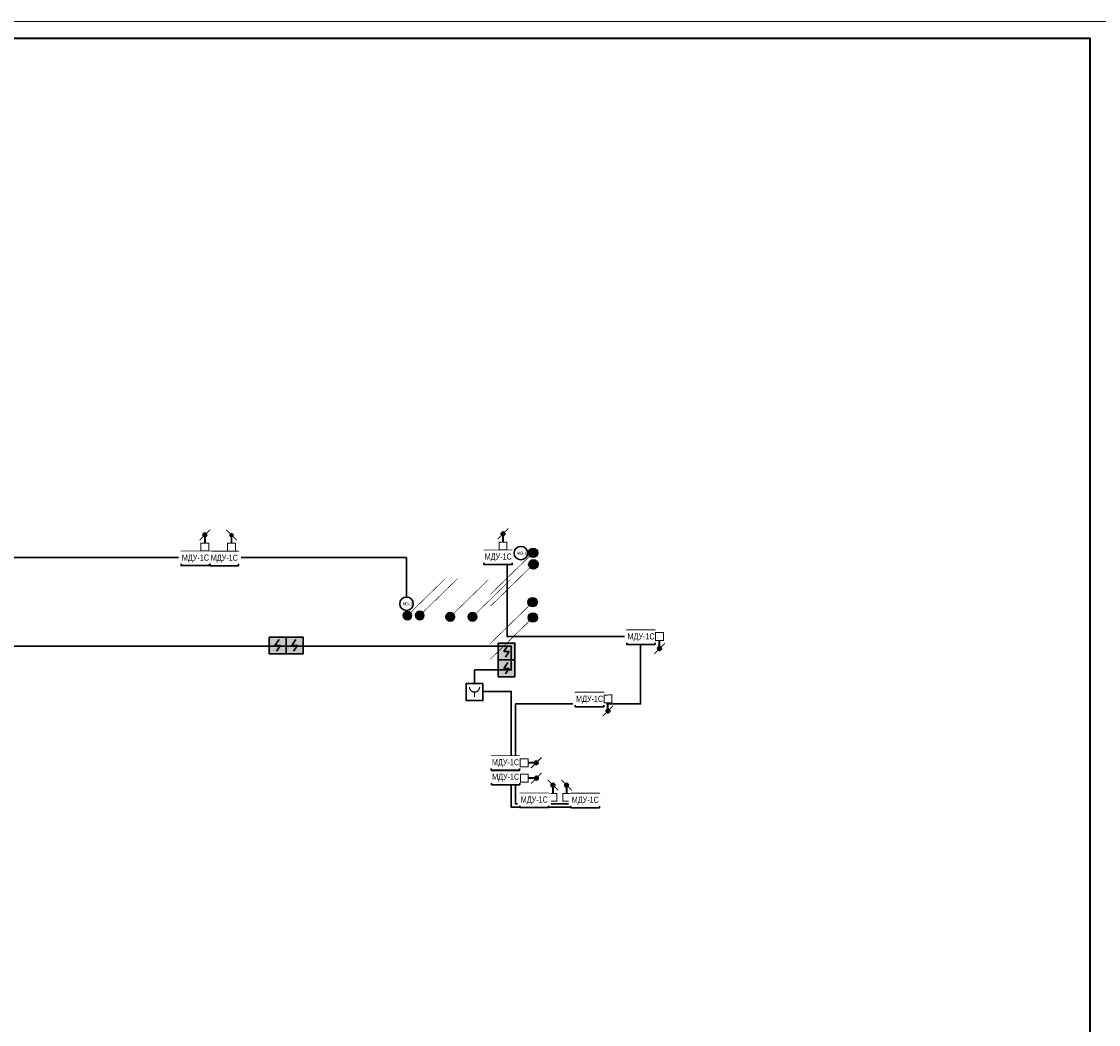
# Model space of a CAD drawing. Header units: millimetres. Extents: x -816133 to 919604, y 87941 to 147341.
# Tile 14 of 201: x -595973 to -564083, y 117641 to 147341. Entities that reach past the tile are written whole.
import ezdxf
from ezdxf.enums import TextEntityAlignment as Align

# ---------------------------------------------------------------- set-up
doc = ezdxf.new("R2010")
doc.units = ezdxf.units.MM
doc.set_wipeout_variables(frame=1)
for name, color, linetype, lineweight in [('_АПС_Оборудование', 1, 'Continuous', 30), ('RC-Извещатели_пожарные', 1, 'Continuous', 30), ('Воздуховоды', 7, 'Continuous', 18), ('СОУЭ', 1, 'Continuous', 30), ('СС-011-ПОЖ-СИГНАЛИЗАЦИЯ', 1, 'Continuous', 30), ('УГО АПС и АПЗ$0$_АПС_Оборудование', 1, 'Continuous', 30), ('УГО АПС и АПЗ$0$СС-011-ПОЖ-СИГНАЛИЗАЦИЯ', 1, 'Continuous', 30)]:
    doc.layers.add(name, color=color, linetype=linetype, lineweight=lineweight)
for name, color, linetype in [('EI_HATCH_GALV', 7, 'Continuous'), ('АПС', 5, 'Continuous'), ('формат', 250, 'Continuous')]:
    doc.layers.add(name, color=color, linetype=linetype)
doc.styles.add('Arial', font='arial.ttf', dxfattribs={"width": 0.9, "height": 700})
doc.styles.add('Arial Narrow', font='ARIALN.TTF', dxfattribs={"width": 0.9, "height": 600})
doc.styles.add('CP.Text', font='arial.ttf')
doc.styles.get("Standard").update_dxf_attribs({"font": 'isocpeur.ttf', "width": 0.9})

# ---------------------------------------------------------------- blocks, each defined once
blk = doc.blocks.new('*U1162')
at = {"color": 0, "lineweight": 0}
blk.add_lwpolyline([(-841, 0), (0, 0), (0, 594), (-841, 594)], close=True, dxfattribs=at)
at = {"lineweight": 40}
blk.add_lwpolyline([(-821, 5), (-5, 5), (-5, 589), (-821, 589)], close=True, dxfattribs=at)
at = {"style": 'Arial', "width": 0.9, "flags": 8}
blk.add_attdef('FORMAT', (-36.87, 1.26), '', height=2.8, dxfattribs=at)
blk = doc.blocks.new('*U1192')
h = blk.add_hatch(color=256)
edge = h.paths.add_edge_path()
edge.add_arc((0, 0), 38.7, 0, 360)
blk.add_lwpolyline([(0, 0, 0, 50, 0), (-141.4, -141.4, 5, 5, 0), (-347.6, -347.6, 5, 5, 0)], format="xyseb")
blk.add_circle((0, 0), 38.7)
blk = doc.blocks.new('*U1156')
at = {"ltscale": 100}
h = blk.add_hatch(color=256, dxfattribs=at)
h.dxf.hatch_style = 1
h.paths.add_polyline_path([(-34.8, 0, 1), (34.8, 0, 1)])
at = {"lineweight": 30}
blk.add_lwpolyline([(312.8, 312.8, 0, 45, 0), (185.6, 185.6, 4.5, 4.5, 0), (24.6, 24.6, 4.5, 4.5, 0)], format="xyseb", dxfattribs=at)
blk.add_circle((0, 0), 34.8, dxfattribs=at)
blk = doc.blocks.new('_МДУ')
at = {"color": 1}
blk.add_wipeout([(-350, 175), (350, 175), (350, -175), (-350, -175)], dxfattribs=at)
at = {"layer": 'АПС', "color": 1, "lineweight": 30, "ltscale": 200}
blk.add_lwpolyline([(350, 175), (-350, 175), (-350, -175), (350, -175)], close=True, dxfattribs=at)
at = {"layer": 'АПС', "color": 0, "lineweight": 30, "ltscale": 200, "insert": (3, 0), "char_height": 151, "width": 668.29, "attachment_point": 5, "style": 'Arial Narrow', "bg_fill": 2}
blk.add_mtext('МДУ-1С', dxfattribs=at)
blk = doc.blocks.new('озк_пр')
at = {"layer": 'УГО АПС и АПЗ$0$_АПС_Оборудование', "ltscale": 200}
h = blk.add_hatch(color=1, dxfattribs=at)
h.dxf.hatch_style = 1
h.paths.add_polyline_path([(468761, -41723, 1), (468650, -41723, 1)])
at = {"color": 1, "const_width": 29.5}
blk.add_lwpolyline([(468549, -41567), (468666, -41684)], dxfattribs=at)
at = {"layer": 'УГО АПС и АПЗ$0$_АПС_Оборудование', "color": 1, "lineweight": 35, "ltscale": 200}
blk.add_line((468636, -41723), (468463, -41723), dxfattribs=at)
at = {"layer": 'УГО АПС и АПЗ$0$_АПС_Оборудование', "color": 1, "const_width": 29.5}
blk.add_lwpolyline([(468233, -41839), (468463, -41839), (468463, -41608), (468232, -41608)], close=True, dxfattribs=at)
blk.add_lwpolyline([(468745, -41762), (468862, -41880)], dxfattribs=at)
at = {"layer": 'УГО АПС и АПЗ$0$_АПС_Оборудование', "color": 1}
blk.add_circle((468706, -41723), 55.4, dxfattribs=at)
blk = doc.blocks.new('озк_выт')
at = {"layer": 'УГО АПС и АПЗ$0$_АПС_Оборудование', "ltscale": 200}
h = blk.add_hatch(color=5, dxfattribs=at)
h.dxf.hatch_style = 1
h.paths.add_polyline_path([(468756, -41333, 1), (468645, -41333, 1)])
at = {"color": 5, "const_width": 29.5}
blk.add_lwpolyline([(468544, -41177), (468661, -41294)], dxfattribs=at)
at = {"layer": 'УГО АПС и АПЗ$0$_АПС_Оборудование', "color": 5, "lineweight": 35, "ltscale": 200}
blk.add_line((468631, -41333), (468458, -41334), dxfattribs=at)
at = {"layer": 'УГО АПС и АПЗ$0$_АПС_Оборудование', "color": 5, "const_width": 29.5}
blk.add_lwpolyline([(468227, -41449), (468458, -41449), (468458, -41218), (468227, -41218)], close=True, dxfattribs=at)
blk.add_lwpolyline([(468740, -41373), (468857, -41490)], dxfattribs=at)
at = {"layer": 'УГО АПС и АПЗ$0$_АПС_Оборудование', "color": 5}
blk.add_circle((468700, -41333), 55.4, dxfattribs=at)
blk = doc.blocks.new('пд_пр')
at = {"layer": 'Воздуховоды', "true_color": 0x008800}
h = blk.add_hatch(color=96, dxfattribs=at)
h.dxf.hatch_style = 1
h.paths.add_polyline_path([(468765, -40912, 1), (468654, -40912, 1)])
at = {"layer": 'Воздуховоды', "color": 96, "lineweight": 30, "true_color": 0x008800}
blk.add_line((468640, -40912), (468467, -40912), dxfattribs=at)
at = {"layer": 'Воздуховоды', "color": 96, "true_color": 0x008800, "const_width": 29.5}
blk.add_lwpolyline([(468237, -41028), (468468, -41028), (468467, -40797), (468237, -40797)], close=True, dxfattribs=at)
for points in [[(468553, -40755), (468671, -40873)], [(468749, -40951), (468867, -41069)]]:
    blk.add_lwpolyline(points, dxfattribs=at)
at = {"layer": 'Воздуховоды', "color": 96, "true_color": 0x008800}
blk.add_circle((468710, -40912), 55.4, dxfattribs=at)
blk = doc.blocks.new('RC-UGO-IRA-01')
blk.add_wipeout([(2.5, 2.5), (2.5, -2.5), (-2.5, -2.5), (-2.5, 2.5)]).dxf.layer = 'RC-Извещатели_пожарные'
blk.add_wipeout([(-2.5, -2.5), (-2.5, 2.5), (2.5, 2.5), (2.5, -2.5)]).dxf.layer = 'RC-Извещатели_пожарные'
at = {"layer": 'RC-Извещатели_пожарные', "ltscale": 30}
blk.add_lwpolyline([(2.5, 2.5), (2.5, -2.5), (-2.5, -2.5), (-2.5, 2.5)], close=True, dxfattribs=at)
at = {"layer": 'RC-Извещатели_пожарные', "ltscale": 30, "const_width": 0.375}
blk.add_lwpolyline([(-1.5, 1.5, 1), (1.5, 1.5, 1)], format="xyb", dxfattribs=at)
blk.add_lwpolyline([(0, 0), (0, -1.5)], dxfattribs=at)
at = {"layer": 'RC-Извещатели_пожарные'}
blk.add_attdef('PSTN', text='', height=1.5, dxfattribs=at).set_placement((2.5, 2.5), align=Align.BOTTOM_CENTER)
blk = doc.blocks.new('ИП 212-64 прот.R3')
at = {"layer": 'EI_HATCH_GALV', "lineweight": 30, "true_color": 0xffffff}
h = blk.add_hatch(color=7, dxfattribs=at)
h.dxf.hatch_style = 1
h.paths.add_polyline_path([(-2.5, 2.5), (2.5, 2.5), (2.5, -2.5), (-2.5, -2.5)])
at = {"color": 1, "linetype": 'ByBlock', "lineweight": -2}
for p, q in [((0.4, 1.77), (-0.83, 0)), ((-0.83, 0), (0.83, 0)), ((0.83, 0), (-0.31, -1.64))]:
    blk.add_line(p, q, dxfattribs=at)
at = {"color": 1, "linetype": 'ByBlock', "lineweight": -2, "ltscale": 0.1}
blk.add_lwpolyline([(-2.5, 2.5), (2.5, 2.5), (2.5, -2.5), (-2.5, -2.5)], close=True, dxfattribs=at)
blk = doc.blocks.new('ИЗ-1')
blk.add_wipeout([(469979, -66893), (470179, -67093), (470379, -66893), (470179, -66693)])
blk.add_circle((470179, -66893), 200)
at = {"layer": 'УГО АПС и АПЗ$0$СС-011-ПОЖ-СИГНАЛИЗАЦИЯ', "color": 1, "style": 'CP.Text', "width": 0.8}
blk.add_text('ИЗ-1', height=90, dxfattribs=at).set_placement((470079, -66939))

msp = doc.modelspace()

# ---------------------------------------------------------------- linework, layer by layer
at = {"layer": 'СС-011-ПОЖ-СИГНАЛИЗАЦИЯ', "ltscale": 100}
for points in [[(-614429, 131465), (-584576, 131465), (-584576, 129787)], [(-580821, 131599), (-581595, 131599), (-581595, 129126), (-577644, 129126), (-577644, 127133), (-581342, 127133), (-581342, 124176), (-579352, 124176), (-579352, 124079), (-581472, 124079), (-581472, 127502), (-582559, 127502), (-582559, 128142), (-581472, 128142), (-581472, 128840), (-598303, 128840)]]:
    msp.add_lwpolyline(points, dxfattribs=at)

# ---------------------------------------------------------------- block references
at = {"xscale": 3.600000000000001, "yscale": 3.600000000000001, "zscale": 3.600000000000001, "rotation": 359.2880171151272}
for name, p in [('*U1192', (-580825, 131610)), ('*U1192', (-580817, 131267)), ('*U1156', (-584547, 129749)), ('*U1156', (-584181, 129752)), ('*U1156', (-583279, 129712)), ('*U1156', (-582619, 129712)), ('*U1192', (-580838, 130145)), ('*U1192', (-580830, 129690))]:
    msp.add_blockref(name, p, dxfattribs=at)
at = {"layer": 'СОУЭ', "color": 6, "xscale": 100, "yscale": 100, "zscale": 100}
for p in [(-588388, 128862), (-587888, 128862), (-581612, 128686), (-581612, 128186)]:
    msp.add_blockref('ИП 212-64 прот.R3', p, dxfattribs=at)
at = {"layer": 'СС-011-ПОЖ-СИГНАЛИЗАЦИЯ', "lineweight": 30, "xscale": -1, "rotation": 270}
for p in [(-538904, -343973), (-538500, -343973)]:
    msp.add_blockref('озк_выт', p, dxfattribs=at)
at = {"layer": 'формат', "xscale": 100, "yscale": 100, "zscale": 100}
msp.add_blockref('*U1162', (-563833, 87941), dxfattribs=at)

# ---------------------------------------------------------------- next in the draw order: block references
at = {"layer": '_АПС_Оборудование', "color": 0, "lineweight": 30, "xscale": 1.2, "yscale": 1.2, "zscale": 1.2}
for p in [(-589972, 131437), (-581860, 131471), (-577630, 129106), (-579155, 127259), (-581641, 124950), (-580793, 124275), (-579283, 124269)]:
    msp.add_blockref('_МДУ', p, dxfattribs=at)
at = {"layer": 'RC-Извещатели_пожарные', "lineweight": 30}
msp.add_blockref('ИЗ-1', (-1054752, 196992), dxfattribs=at)
at = {"layer": 'RC-Извещатели_пожарные', "xscale": 99.99999999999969, "yscale": 99.99999999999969, "zscale": 99.99999999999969, "rotation": 359.9525678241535}
msp.add_blockref('RC-UGO-IRA-01', (-582559, 127484), dxfattribs=at)

# ---------------------------------------------------------------- next in the draw order: block references
at = {"layer": '_АПС_Оборудование', "color": 0, "lineweight": 30, "xscale": 1.2, "yscale": 1.2, "zscale": 1.2}
for p in [(-590827, 131440), (-581645, 125381)]:
    msp.add_blockref('_МДУ', p, dxfattribs=at)
at = {"layer": 'СС-011-ПОЖ-СИГНАЛИЗАЦИЯ', "lineweight": 30}
for p, rotation in [((-623439, -336535), 89.99999999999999), ((-535358, 597477), 270), ((-536884, 595630), 270)]:
    msp.add_blockref('озк_пр', p, dxfattribs=dict(at, rotation=rotation))
at = {"layer": 'СС-011-ПОЖ-СИГНАЛИЗАЦИЯ', "lineweight": 30, "xscale": -1, "rotation": 270}
msp.add_blockref('пд_пр', (-548843, -336578), dxfattribs=at)

# ---------------------------------------------------------------- next in the draw order: block references
at = {"layer": 'RC-Извещатели_пожарные', "lineweight": 30}
msp.add_blockref('ИЗ-1', (-1051366, 198493), dxfattribs=at)
at = {"layer": 'СС-011-ПОЖ-СИГНАЛИЗАЦИЯ', "lineweight": 30, "rotation": 89.99999999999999}
msp.add_blockref('озк_пр', (-632267, -336568), dxfattribs=at)
at = {"layer": 'СС-011-ПОЖ-СИГНАЛИЗАЦИЯ', "lineweight": 30, "xscale": -1, "rotation": 180}
for p in [(-1049432, 84057), (-1049428, 83601)]:
    msp.add_blockref('озк_выт', p, dxfattribs=at)

doc.saveas('drawing.dxf')
